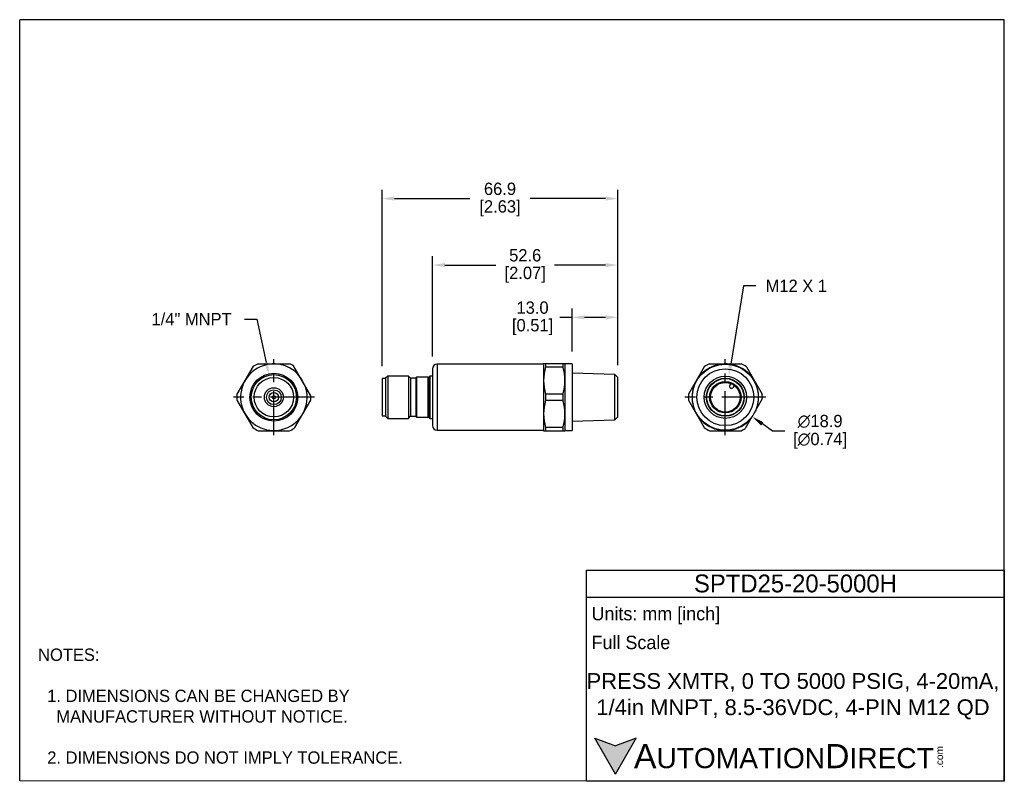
# Model space of a CAD drawing. Header units: inches. Extents: x 2319 to 2598, y 990 to 1206.
import ezdxf

# ---------------------------------------------------------------- set-up
doc = ezdxf.new("R2010")
doc.units = ezdxf.units.IN
doc.header["$LTSCALE"] = 10
doc.header["$MEASUREMENT"] = 0
doc.linetypes.add('CENTER', pattern=[2, 1.25, -0.25, 0.25, -0.25])
for name, color, linetype in [('CENTERLINE', 40, 'CENTER'), ('DIMENSIONS', 140, 'Continuous'), ('Text', 140, 'Continuous')]:
    doc.layers.add(name, color=color, linetype=linetype)
doc.styles.add('\\M+2ABAC\\M+2A6A11', font='txt')
doc.dimstyles.get("Standard").update_dxf_attribs({"dimtxt": 3.5, "dimasz": 3.5, "dimexe": 2.5, "dimexo": 3.5, "dimgap": 1, "dimtad": 0, "dimtih": 1, "dimtoh": 1, "dimdec": 1, "dimzin": 0, "dimdsep": 46, "dimtxsty": 'Standard', "dimcen": 0, "dimadec": 0, "dimazin": 0, "dimtfac": 1, "dimtdec": 1, "dimtofl": 0, "dimtmove": 0, "dimatfit": 3, "dimfxl": 0, "dimtolj": 1, "dimtzin": 0, "dimarcsym": 0})

# ---------------------------------------------------------------- blocks, each defined once
blk = doc.blocks.new('*D6')
at = {"layer": 'Defpoints', "color": 0}
for p in [(2475.83, 1121.14), (2475.83, 1107.94), (2488.83, 1104.08)]:
    blk.add_point(p, dxfattribs=at)
at = {"layer": 'DIMENSIONS', "color": 0, "lineweight": -2}
for p, q in [((2475.83, 1111.44), (2475.83, 1123.64)), ((2488.83, 1107.58), (2488.83, 1123.64)), ((2475.83, 1121.14), (2472.33, 1121.14)), ((2485.33, 1121.14), (2479.33, 1121.14))]:
    blk.add_line(p, q, dxfattribs=at)
at = {"layer": 'DIMENSIONS', "color": 0}
for points in [[(2479.33, 1121.72), (2479.33, 1120.56), (2475.83, 1121.14)], [(2485.33, 1121.72), (2485.33, 1120.56), (2488.83, 1121.14)]]:
    blk.add_solid(points, dxfattribs=at)
at = {"layer": 'DIMENSIONS', "color": 0, "char_height": 3.5, "attachment_point": 5}
for s, insert in [('\\A1;13.0', (2464.62, 1123.89)), ('\\A1;[0.51]', (2464.62, 1118.39))]:
    blk.add_mtext(s, dxfattribs=dict(at, insert=insert))
blk = doc.blocks.new('*D1')
at = {"layer": 'Defpoints', "color": 0}
for p in [(2436.23, 1135.98), (2436.23, 1106.55), (2488.83, 1104.08)]:
    blk.add_point(p, dxfattribs=at)
at = {"layer": 'DIMENSIONS', "color": 0, "lineweight": -2}
for p, q in [((2436.23, 1110.05), (2436.23, 1138.48)), ((2488.83, 1107.58), (2488.83, 1138.48)), ((2439.73, 1135.98), (2454.24, 1135.98)), ((2485.33, 1135.98), (2470.82, 1135.98))]:
    blk.add_line(p, q, dxfattribs=at)
at = {"layer": 'DIMENSIONS', "color": 0}
for points in [[(2439.73, 1136.56), (2439.73, 1135.39), (2436.23, 1135.98)], [(2485.33, 1136.56), (2485.33, 1135.39), (2488.83, 1135.98)]]:
    blk.add_solid(points, dxfattribs=at)
at = {"layer": 'DIMENSIONS', "color": 0, "char_height": 3.5, "attachment_point": 5}
for s, insert in [('\\A1;52.6', (2462.53, 1138.73)), ('\\A1;[2.07]', (2462.53, 1133.23))]:
    blk.add_mtext(s, dxfattribs=dict(at, insert=insert))
blk = doc.blocks.new('*D2')
at = {"layer": 'Defpoints', "color": 0}
for p in [(2421.93, 1154.84), (2421.93, 1103.79), (2488.83, 1104.08)]:
    blk.add_point(p, dxfattribs=at)
at = {"layer": 'DIMENSIONS', "color": 0, "lineweight": -2}
for p, q in [((2421.93, 1107.29), (2421.93, 1157.34)), ((2488.83, 1107.58), (2488.83, 1157.34)), ((2425.43, 1154.84), (2446.8, 1154.84)), ((2485.33, 1154.84), (2463.97, 1154.84))]:
    blk.add_line(p, q, dxfattribs=at)
at = {"layer": 'DIMENSIONS', "color": 0}
for points in [[(2425.43, 1155.43), (2425.43, 1154.26), (2421.93, 1154.84)], [(2485.33, 1155.43), (2485.33, 1154.26), (2488.83, 1154.84)]]:
    blk.add_solid(points, dxfattribs=at)
at = {"layer": 'DIMENSIONS', "color": 0, "char_height": 3.5, "attachment_point": 5}
for s, insert in [('\\A1;66.9', (2455.38, 1157.59)), ('\\A1;[2.63]', (2455.38, 1152.09))]:
    blk.add_mtext(s, dxfattribs=dict(at, insert=insert))
blk = doc.blocks.new('*D3')
at = {"layer": 'Defpoints', "color": 0}
for p in [(2520.28, 1104.41), (2518.35, 1092.57)]:
    blk.add_point(p, dxfattribs=at)
at = {"layer": 'DIMENSIONS', "color": 0, "lineweight": -2}
for p, q in [((2524.46, 1130.09), (2520.84, 1107.87)), ((2527.96, 1130.09), (2524.46, 1130.09))]:
    blk.add_line(p, q, dxfattribs=at)
at = {"layer": 'DIMENSIONS', "color": 0}
blk.add_solid([(2520.27, 1107.96), (2521.42, 1107.77), (2520.28, 1104.41)], dxfattribs=at)
at = {"layer": 'DIMENSIONS', "color": 0, "insert": (2539.46, 1130.09), "char_height": 3.5, "attachment_point": 5}
blk.add_mtext('\\A1;M12 X 1', dxfattribs=at)
blk = doc.blocks.new('*D4')
at = {"layer": 'Defpoints', "color": 0}
for p in [(2511.65, 1104.01), (2526.99, 1092.97)]:
    blk.add_point(p, dxfattribs=at)
at = {"layer": 'DIMENSIONS', "color": 0, "lineweight": -2}
for p, q in [((2532.67, 1088.88), (2529.83, 1090.92)), ((2536.17, 1088.88), (2532.67, 1088.88))]:
    blk.add_line(p, q, dxfattribs=at)
at = {"layer": 'DIMENSIONS', "color": 0}
blk.add_solid([(2530.17, 1091.4), (2529.49, 1090.45), (2526.99, 1092.97)], dxfattribs=at)
at = {"layer": 'DIMENSIONS', "color": 0, "char_height": 3.5, "attachment_point": 5}
for s, insert in [('\\A1;∅18.9', (2546.21, 1091.63)), ('\\A1;[∅0.74]', (2546.21, 1086.13))]:
    blk.add_mtext(s, dxfattribs=dict(at, insert=insert))
blk = doc.blocks.new('*D5')
at = {"layer": 'Defpoints', "color": 0}
for p in [(2389.8, 1104.92), (2392.62, 1092.07)]:
    blk.add_point(p, dxfattribs=at)
at = {"layer": 'DIMENSIONS', "color": 0, "lineweight": -2}
for p, q in [((2382.86, 1120.62), (2386.36, 1120.62)), ((2386.36, 1120.62), (2389.05, 1108.34))]:
    blk.add_line(p, q, dxfattribs=at)
at = {"layer": 'DIMENSIONS', "color": 0}
blk.add_solid([(2389.62, 1108.46), (2388.48, 1108.21), (2389.8, 1104.92)], dxfattribs=at)
at = {"layer": 'DIMENSIONS', "color": 0, "insert": (2367.86, 1120.62), "char_height": 3.5, "attachment_point": 5}
blk.add_mtext('\\A1;1/4" MNPT', dxfattribs=at)

msp = doc.modelspace()

# ---------------------------------------------------------------- hatches: boundary and pattern name
at = {"layer": 'Text'}
msp.add_hatch(color=256, dxfattribs=at).paths.add_polyline_path([(2488.18, 991.55), (2494.06, 1001.74), (2488.18, 999.6), (2482.3, 1001.74)])

# ---------------------------------------------------------------- linework, layer by layer
for p, q in [((2385.22, 1107.11), (2380.75, 1099.37)), ((2386.74, 1107.99), (2395.68, 1107.99)), ((2475.83, 1107.94), (2475.83, 1089.04)), ((2513.33, 1107.11), (2508.85, 1099.37)), ((2514.85, 1107.99), (2523.79, 1107.99)), ((2525.31, 1107.11), (2529.78, 1099.37)), ((2529.81, 1098.06), (2527.9, 1094.76)), ((2380.75, 1097.61), (2385.22, 1089.87)), ((2397.2, 1089.87), (2401.68, 1097.61)), ((2508.85, 1097.61), (2513.33, 1089.87)), ((2526.84, 1092.92), (2524.93, 1089.62)), ((2386.74, 1088.99), (2395.68, 1088.99)), ((2514.85, 1088.99), (2523.79, 1088.99))]:
    msp.add_line(p, q)
at = {"color": 7, "linetype": 'Continuous', "lineweight": 30}
for p, q in [((2401.7, 1098.92), (2396.83, 1107.36)), ((2436.23, 1106.55), (2436.23, 1090.43)), ((2467.73, 1107.85), (2437.53, 1107.85)), ((2467.76, 1107.99), (2467.73, 1107.94)), ((2467.73, 1107.94), (2467.73, 1089.04)), ((2473.8, 1107.99), (2467.76, 1107.99)), ((2468.34, 1107.11), (2468.34, 1107.99)), ((2468.34, 1107.11), (2473.23, 1107.11)), ((2473.23, 1107.99), (2473.23, 1107.11)), ((2473.83, 1107.94), (2473.8, 1107.99)), ((2475.83, 1107.94), (2473.83, 1107.94)), ((2473.83, 1089.04), (2473.83, 1107.94)), ((2422.93, 1103.79), (2421.93, 1103.79)), ((2421.93, 1103.79), (2421.93, 1093.19)), ((2423.55, 1104.49), (2422.93, 1103.88)), ((2422.93, 1103.88), (2422.93, 1093.1)), ((2429.37, 1104.49), (2423.55, 1104.49)), ((2423.55, 1104.49), (2423.55, 1092.49)), ((2429.97, 1103.89), (2429.37, 1104.49)), ((2429.37, 1104.49), (2429.37, 1092.49)), ((2431.48, 1103.89), (2429.97, 1103.89)), ((2429.97, 1103.89), (2429.97, 1093.09)), ((2431.73, 1104.14), (2431.48, 1103.89)), ((2431.48, 1103.89), (2431.48, 1093.09)), ((2435, 1104.14), (2431.73, 1104.14)), ((2431.73, 1104.14), (2431.73, 1092.84)), ((2435.43, 1104.49), (2435.14, 1104.2)), ((2436.23, 1104.49), (2435.43, 1104.49)), ((2435.43, 1104.49), (2435.43, 1092.49)), ((2488.01, 1104.9), (2475.83, 1105.28)), ((2488.83, 1104.08), (2488.01, 1104.9)), ((2488.01, 1092.08), (2488.01, 1104.9)), ((2488.83, 1092.9), (2488.83, 1104.08)), ((2520.88, 1102.39), (2520.6, 1101.91)), ((2521.64, 1101.31), (2521.92, 1101.79)), ((2468.34, 1097.61), (2468.34, 1099.37)), ((2473.23, 1099.37), (2468.34, 1099.37)), ((2473.23, 1099.37), (2473.23, 1097.61)), ((2468.34, 1097.61), (2473.23, 1097.61)), ((2421.93, 1093.19), (2422.93, 1093.19)), ((2422.93, 1093.1), (2423.55, 1092.49)), ((2423.55, 1092.49), (2429.37, 1092.49)), ((2429.37, 1092.49), (2429.97, 1093.09)), ((2429.97, 1093.09), (2431.48, 1093.09)), ((2431.48, 1093.09), (2431.73, 1092.84)), ((2431.73, 1092.84), (2435, 1092.84)), ((2435.14, 1092.78), (2435.43, 1092.49)), ((2435.43, 1092.49), (2436.23, 1092.49)), ((2488.01, 1092.08), (2488.83, 1092.9)), ((2468.34, 1088.99), (2468.34, 1089.87)), ((2473.23, 1089.87), (2468.34, 1089.87)), ((2473.23, 1089.87), (2473.23, 1088.99)), ((2475.83, 1091.7), (2488.01, 1092.08)), ((2437.53, 1089.13), (2467.73, 1089.13)), ((2467.73, 1089.04), (2467.76, 1088.99)), ((2467.76, 1088.99), (2473.8, 1088.99)), ((2473.8, 1088.99), (2473.83, 1089.04)), ((2473.83, 1089.04), (2475.83, 1089.04))]:
    msp.add_line(p, q, dxfattribs=at)
at = {"color": 8, "linetype": 'Continuous', "lineweight": 30}
for p, q in [((2437.53, 1107.85), (2437.53, 1089.13)), ((2435, 1092.84), (2435, 1104.14)), ((2435.14, 1104.2), (2435.14, 1092.78))]:
    msp.add_line(p, q, dxfattribs=at)
at = {"color": 7, "linetype": 'Continuous', "lineweight": 30}
for centre, radius in [((2519.32, 1098.49), 9.36), ((2391.21, 1098.49), 6.79), ((2391.21, 1098.49), 6.41), ((2391.21, 1098.49), 5.59), ((2519.32, 1098.49), 6), ((2519.32, 1098.49), 5.39), ((2519.32, 1098.49), 5.3), ((2391.21, 1098.49), 2.7), ((2519.32, 1098.49), 4.45), ((2519.32, 1098.49), 4.2), ((2391.21, 1098.49), 2.1), ((2391.21, 1098.49), 1.3), ((2391.21, 1098.49), 0.476)]:
    msp.add_circle(centre, radius, dxfattribs=at)
msp.add_circle((2519.32, 1098.49), 8.06)
for centre, radius, start, end in [((2391.21, 1098.49), 9.45, 40.2222, 19.7778), ((2391.21, 1098.49), 10.5, 115.2088, 124.7912), ((2391.21, 1098.49), 10.5, 57.6604, 64.7912), ((2437.53, 1106.55), 1.3, 90, 180), ((2519.32, 1098.49), 9.45, 340.2222, 319.7778), ((2519.32, 1098.49), 10.5, 115.2088, 124.7912), ((2519.32, 1098.49), 10.5, 55.2088, 64.7912), ((2391.21, 1098.49), 9.36, 23.5091, 36.4909), ((2435, 1104.34), 0.2, 270, 315), ((2521.12, 1101.61), 0.6, 150, 330), ((2391.21, 1098.49), 10.5, 175.2088, 184.7912), ((2391.21, 1098.49), 10.5, 355.2088, 2.3396), ((2519.32, 1098.49), 10.5, 175.2088, 184.7912), ((2519.32, 1098.49), 10.5, 357.6604, 4.7912), ((2435, 1092.64), 0.2, 45, 90), ((2391.21, 1098.49), 10.5, 235.2088, 244.7912), ((2391.21, 1098.49), 10.5, 295.2088, 304.7912), ((2437.53, 1090.43), 1.3, 180, 270), ((2519.32, 1098.49), 10.5, 235.2088, 244.7912), ((2519.32, 1098.49), 10.5, 295.2088, 302.3396)]:
    msp.add_arc(centre, radius, start, end, dxfattribs=at)
for centre, start, end in [((2480.67, 1103.24), 162.5673, 197.4327), ((2460.89, 1103.24), 342.5673, 17.4327), ((2480.67, 1093.74), 162.5673, 197.4327), ((2460.89, 1093.74), 342.5673, 17.4327)]:
    msp.add_arc(centre, 12.93, start, end)
at = {"layer": 'CENTERLINE'}
for p, q in [((2391.21, 1087.74), (2391.21, 1109.24)), ((2519.32, 1087.74), (2519.32, 1109.24)), ((2402.71, 1098.49), (2379.71, 1098.49)), ((2530.82, 1098.49), (2507.82, 1098.49))]:
    msp.add_line(p, q, dxfattribs=at)
at = {"layer": 'Defpoints'}
for p, q in [((2319.09, 989.69), (2319.09, 1205.59)), ((2598.49, 1205.59), (2319.09, 1205.59)), ((2598.49, 989.53), (2598.49, 1205.59)), ((2598.49, 989.53), (2319.09, 989.69))]:
    msp.add_line(p, q, dxfattribs=at)
at = {"layer": 'Text'}
for p, q in [((2479.93, 1049.43), (2598.49, 1049.43)), ((2479.93, 989.53), (2479.93, 1049.43)), ((2598.49, 1049.43), (2598.49, 989.53)), ((2479.93, 1041.81), (2598.49, 1041.81)), ((2488.18, 991.55), (2482.3, 1001.74)), ((2482.3, 1001.74), (2488.18, 999.6)), ((2488.18, 991.55), (2494.06, 1001.74)), ((2494.06, 1001.74), (2488.18, 999.6)), ((2598.49, 989.53), (2479.93, 989.53))]:
    msp.add_line(p, q, dxfattribs=at)

# ---------------------------------------------------------------- texts
at = {"layer": 'Text', "style": '\\M+2ABAC\\M+2A6A11'}
for s, insert, char_height, width, attachment_point in [('{\\fAR MingtiM BIG-5|b0|i0|c136|p49;\\H1.1078x;SPTD25-20-\\fAR MingtiM BIG-5|b0|i0|c0|p49;50\\fAR MingtiM BIG-5|b0|i0|c136|p49;00H}', (2539.21, 1045.62), 4.56969, 118.5516, 5), ('{\\fArial|b0|i0|c0|p34;     \\H1.2x;A\\H0.8333x;UTOMATION\\H1.2x;D\\H0.8333x;IRECT}', (2482.3, 996.64), 5.7121, 96.9349, 4)]:
    msp.add_mtext(s, dxfattribs=dict(at, insert=insert, char_height=char_height, width=width, attachment_point=attachment_point))
at = {"layer": 'Text'}
for s, insert, char_height, width, attachment_point in [(' Units: mm [inch]', (2479.93, 1036.52), 3.8081, 136.7872, 4), (' Full Scale', (2479.93, 1028.9), 3.8081, 136.4157, 4), ('{\\fArial|b0|i0|c0|p34;PRESS XMTR, 0 TO 5000 PSIG, 4-20mA, 1/4in MNPT, 8.5-36VDC, 4-PIN M12 QD}', (2538.52, 1013.65), 4.4648, 118.7866, 5)]:
    msp.add_mtext(s, dxfattribs=dict(at, insert=insert, char_height=char_height, width=width, attachment_point=attachment_point))
at = {"layer": 'Text', "insert": (2324.3, 1027.19), "char_height": 3.5, "attachment_point": 1}
msp.add_mtext_dynamic_manual_height_columns('NOTES:\\P\\P  1. DIMENSIONS CAN BE CHANGED BY      \\P    MANUFACTURER WITHOUT NOTICE.\\P\\P  2. DIMENSIONS DO NOT IMPLY TOLERANCE.', width=190.8823, gutter_width=1, heights=[0], dxfattribs=at)
at = {"layer": 'Text', "insert": (2579.06, 993.3), "char_height": 2.0564, "width": 6.0937, "attachment_point": 1, "rotation": 90, "style": '\\M+2ABAC\\M+2A6A11'}
msp.add_mtext('{\\fArial|b0|i0|c0|p34;.com}', dxfattribs=at)

# ---------------------------------------------------------------- dimensions: what is measured, and where the dimension line sits
at = {"layer": 'DIMENSIONS'}
for base, p2, picture, middle in [((2421.93, 1154.84), (2421.93, 1103.79), '*D2', (2455.38, 1154.84)), ((2436.23, 1135.98), (2436.23, 1106.55), '*D1', (2462.53, 1135.98)), ((2475.83, 1121.14), (2475.83, 1107.94), '*D6', (2464.62, 1121.14))]:
    dim = msp.add_linear_dim(base=base, p1=(2488.83, 1104.08), p2=p2, angle=180, dimstyle='Standard', override={"dimpost": '\\X'}, dxfattribs=at)
    dim.commit()
    dim.dimension.update_dxf_attribs({"geometry": picture, "text_midpoint": middle})
for p1, p2, text, picture, middle in [((2518.35, 1092.57), (2520.28, 1104.41), 'M12 X 1', '*D3', (2539.46, 1130.09)), ((2392.62, 1092.07), (2389.8, 1104.92), '1/4" MNPT', '*D5', (2367.86, 1120.62))]:
    dim = msp.add_diameter_dim_2p(p1=p1, p2=p2, text=text, dimstyle='Standard', override={"dimpost": '\\X'}, dxfattribs=at)
    dim.commit()
    dim.dimension.update_dxf_attribs({"geometry": picture, "text_midpoint": middle, "dimtype": 163})
dim = msp.add_diameter_dim_2p(p1=(2511.65, 1104.01), p2=(2526.99, 1092.97), dimstyle='Standard', override={"dimpost": '\\X'}, dxfattribs=at)
dim.commit()
dim.dimension.update_dxf_attribs({"geometry": '*D4', "text_midpoint": (2546.21, 1088.88)})

doc.saveas('drawing.dxf')
